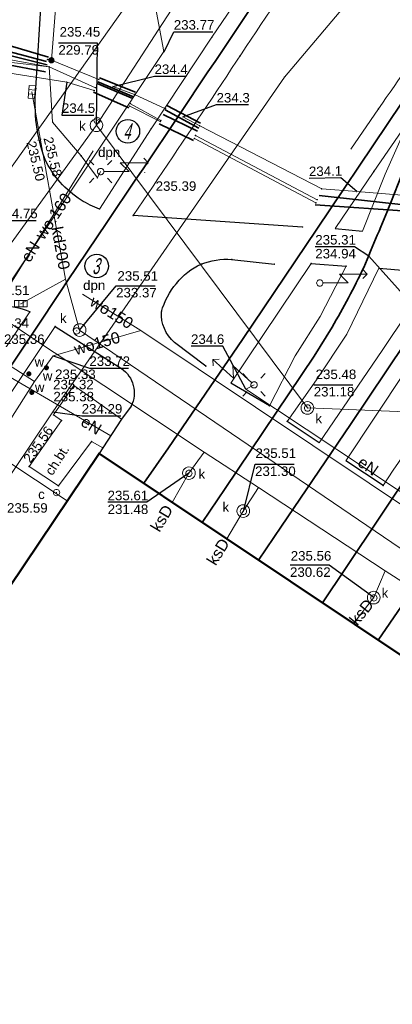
# Model space of a CAD drawing. Header units: metres. Extents: x 6603648 to 6604252, y 5739748 to 5740166.
# Tile 59 of 98: x 6603808 to 6603838, y 5740011 to 5740089. Entities that reach past the tile are written whole.
import ezdxf
from ezdxf.enums import TextEntityAlignment as Align

# ---------------------------------------------------------------- set-up
doc = ezdxf.new("R2010")
doc.units = ezdxf.units.M
doc.layers.get('0').update_dxf_attribs({"color": 252, "linetype": 'CONTINUOUS'})
for name, color, linetype, lineweight in [('GESBZO', 252, 'CONTINUOUS', 50), ('GSLKOU', 252, 'CONTINUOUS', 18), ('GSLKRW', 252, 'CONTINUOUS', 25), ('GSLTTR', 252, 'CONTINUOUS', 35), ('GSPPRB', 252, 'CONTINUOUS', 18), ('GSPWPS', 252, 'CONTINUOUS', 13), ('GSPWPS_O', 252, 'CONTINUOUS', 13), ('GSSKOD', 252, 'CONTINUOUS', 18), ('GSSKOD_O', 252, 'CONTINUOUS', 18), ('GULCNP', 252, 'CONTINUOUS', 18), ('GULENN', 252, 'CONTINUOUS', 18), ('GULENN_O', 252, 'CONTINUOUS', 18), ('GULEOR', 252, 'CONTINUOUS', 35), ('GULEWN', 252, 'CONTINUOUS', 18), ('GULIPR', 252, 'CONTINUOUS', 18), ('GULKDP', 252, 'CONTINUOUS', 18), ('GULKDP_O', 252, 'CONTINUOUS', 18), ('GULKSP', 252, 'CONTINUOUS', 18), ('GULKSP_O', 252, 'CONTINUOUS', 18), ('GULWOP', 252, 'CONTINUOUS', 18), ('GULWOP_O', 252, 'CONTINUOUS', 18), ('GUPCWZ', 252, 'CONTINUOUS', 18), ('GUPCWZ_O', 252, 'CONTINUOUS', 18), ('GUPENP_O', 252, 'CONTINUOUS', 18), ('GUPISL', 252, 'CONTINUOUS', 18), ('GUPKKS', 252, 'CONTINUOUS', 18), ('GUPKSD', 252, 'CONTINUOUS', 18), ('GUPKWZ', 252, 'CONTINUOUS', 18), ('GUPKWZ_O', 252, 'CONTINUOUS', 18), ('GUPWNP_O', 252, 'CONTINUOUS', 18)]:
    doc.layers.add(name, color=color, linetype=linetype, lineweight=lineweight)
for name, color, linetype in [('GUPCSH', 252, 'CONTINUOUS'), ('GUPCSH_O', 252, 'CONTINUOUS'), ('GUPESH', 252, 'CONTINUOUS'), ('GUPESH_O', 252, 'CONTINUOUS'), ('GUPEUI', 252, 'CONTINUOUS'), ('GUPISH', 252, 'CONTINUOUS'), ('GUPISH_O', 252, 'CONTINUOUS'), ('GUPKSH', 252, 'CONTINUOUS'), ('GUPKSH_O', 252, 'CONTINUOUS'), ('GUPWSH', 252, 'CONTINUOUS'), ('GUPWSH_O', 252, 'CONTINUOUS'), ('GUPWZA', 252, 'CONTINUOUS'), ('GUPWZA_O', 252, 'CONTINUOUS'), ('GUPZSH', 252, 'CONTINUOUS')]:
    doc.layers.add(name, color=color, linetype=linetype)
doc.styles.add('Arial', font='arial.ttf')
doc.styles.add('GEOS_050', font='GEOS_050', dxfattribs={"oblique": 15, "height": 2.5})

# ---------------------------------------------------------------- blocks, each defined once
blk = doc.blocks.new('GSPPRB0')
blk.add_lwpolyline([(-0.007955, 0.0225), (0.007955, 0.0225), (0.0225, 0.007955), (0.0225, -0.007955), (0.007955, -0.0225), (-0.007955, -0.0225), (-0.0225, -0.007955), (-0.0225, 0.007955)], close=True)
blk = doc.blocks.new('GSPWPS1')
blk.add_hatch(color=256).paths.add_polyline_path([(0, 0.045), (-0.011647, 0.043467), (-0.0225, 0.038971), (-0.03182, 0.03182), (-0.038971, 0.0225), (-0.043467, 0.011647), (-0.045, 0), (-0.043467, -0.011647), (-0.038971, -0.0225), (-0.03182, -0.03182), (-0.0225, -0.038971), (-0.011647, -0.043467), (0, -0.045), (0.011647, -0.043467), (0.0225, -0.038971), (0.03182, -0.03182), (0.038971, -0.0225), (0.043467, -0.011647), (0.045, 0), (0.043467, 0.011647), (0.038971, 0.0225), (0.03182, 0.03182), (0.0225, 0.038971), (0.011647, 0.043467)])
blk = doc.blocks.new('GUPISL1_5')
for points in [[(3.396745, 1.05234), (3.75, 0.7), (3.396745, 0.34766)], [(0.25, 0), (2.25, 0), (1.55, 0.7), (3.75, 0.7)]]:
    blk.add_lwpolyline(points)
blk.add_lwpolyline([(0.25, 0), (0.241481, -0.064705), (0.216506, -0.125), (0.176777, -0.176777), (0.125, -0.216506), (0.064705, -0.241481), (0, -0.25), (-0.064705, -0.241481), (-0.125, -0.216506), (-0.176777, -0.176777), (-0.216506, -0.125), (-0.241481, -0.064705), (-0.25, 0), (-0.241481, 0.064705), (-0.216506, 0.125), (-0.176777, 0.176777), (-0.125, 0.216506), (-0.064705, 0.241481), (0, 0.25), (0.064705, 0.241481), (0.125, 0.216506), (0.176777, 0.176777), (0.216506, 0.125), (0.241481, 0.064705)], close=True)
blk = doc.blocks.new('GUPISL1_4')
blk.add_lwpolyline([(0.25, 0), (0.241481, -0.064705), (0.216506, -0.125), (0.176777, -0.176777), (0.125, -0.216506), (0.064705, -0.241481), (0, -0.25), (-0.064705, -0.241481), (-0.125, -0.216506), (-0.176777, -0.176777), (-0.216506, -0.125), (-0.241481, -0.064705), (-0.25, 0), (-0.241481, 0.064705), (-0.216506, 0.125), (-0.176777, 0.176777), (-0.125, 0.216506), (-0.064705, 0.241481), (0, 0.25), (0.064705, 0.241481), (0.125, 0.216506), (0.176777, 0.176777), (0.216506, 0.125), (0.241481, 0.064705)], close=True)
blk = doc.blocks.new('GUPISL1_10')
for points in [[(-0.883883, 0.883883), (-0.53033, 0.53033)], [(0.883883, 0.883883), (0.53033, 0.53033)], [(-0.883883, -0.883883), (-0.53033, -0.53033)], [(0.883883, -0.883883), (0.53033, -0.53033)]]:
    blk.add_lwpolyline(points)
blk.add_lwpolyline([(0.25, 0), (0.234922, -0.085505), (0.19151, -0.160697), (0.125, -0.216507), (0.064705, -0.241482), (0, -0.25), (-0.064705, -0.241482), (-0.125, -0.216507), (-0.183262, -0.170042), (-0.225242, -0.10847), (-0.247207, -0.03726), (-0.247207, 0.03726), (-0.225242, 0.10847), (-0.183262, 0.170042), (-0.125, 0.216507), (-0.05563, 0.243732), (0.018682, 0.2493), (0.091335, 0.232718), (0.155872, 0.195458), (0.20656, 0.14083), (0.238893, 0.07369)], close=True)
blk = doc.blocks.new('GUPESH1')
blk.add_hatch(color=256).paths.add_polyline_path([(0, 0.045), (-0.011647, 0.043467), (-0.0225, 0.038971), (-0.03182, 0.03182), (-0.038971, 0.0225), (-0.043467, 0.011647), (-0.045, 0), (-0.043467, -0.011647), (-0.038971, -0.0225), (-0.03182, -0.03182), (-0.0225, -0.038971), (-0.011647, -0.043467), (0, -0.045), (0.011647, -0.043467), (0.0225, -0.038971), (0.03182, -0.03182), (0.038971, -0.0225), (0.043467, -0.011647), (0.045, 0), (0.043467, 0.011647), (0.038971, 0.0225), (0.03182, 0.03182), (0.0225, 0.038971), (0.011647, 0.043467)])
blk = doc.blocks.new('GUPEUI1')
blk.add_hatch(color=256).paths.add_polyline_path([(0, 0.25), (-0.064705, 0.241481), (-0.125, 0.216506), (-0.176777, 0.176777), (-0.216506, 0.125), (-0.241481, 0.064705), (-0.25, 0), (-0.241481, -0.064705), (-0.216506, -0.125), (-0.176777, -0.176777), (-0.125, -0.216506), (-0.064705, -0.241481), (0, -0.25), (0.064705, -0.241481), (0.125, -0.216506), (0.176777, -0.176777), (0.216506, -0.125), (0.241481, -0.064705), (0.25, 0), (0.241481, 0.064705), (0.216506, 0.125), (0.176777, 0.176777), (0.125, 0.216506), (0.064705, 0.241481)])
blk = doc.blocks.new('GUPWSH1')
blk.add_hatch(color=256).paths.add_polyline_path([(0, 0.045), (-0.011647, 0.043467), (-0.0225, 0.038971), (-0.03182, 0.03182), (-0.038971, 0.0225), (-0.043467, 0.011647), (-0.045, 0), (-0.043467, -0.011647), (-0.038971, -0.0225), (-0.03182, -0.03182), (-0.0225, -0.038971), (-0.011647, -0.043467), (0, -0.045), (0.011647, -0.043467), (0.0225, -0.038971), (0.03182, -0.03182), (0.038971, -0.0225), (0.043467, -0.011647), (0.045, 0), (0.043467, 0.011647), (0.038971, 0.0225), (0.03182, 0.03182), (0.0225, 0.038971), (0.011647, 0.043467)])
blk = doc.blocks.new('GUPKKS1')
blk.add_lwpolyline([(0.5, -0.25), (-0.5, -0.25), (-0.5, 0.25), (0.5, 0.25)], close=True)
for points in [[(-0.175, -0.25), (-0.175, 0.25)], [(0.175, -0.25), (0.175, 0.25)]]:
    blk.add_lwpolyline(points)
blk = doc.blocks.new('GUPKWZ1_1')
blk.add_lwpolyline([(0.25, 0), (0.241481, -0.064705), (0.216506, -0.125), (0.176777, -0.176777), (0.125, -0.216506), (0.064705, -0.241481), (0, -0.25), (-0.064705, -0.241481), (-0.125, -0.216506), (-0.176777, -0.176777), (-0.216506, -0.125), (-0.241481, -0.064705), (-0.25, 0), (-0.241481, 0.064705), (-0.216506, 0.125), (-0.176777, 0.176777), (-0.125, 0.216506), (-0.064705, 0.241481), (0, 0.25), (0.064705, 0.241481), (0.125, 0.216506), (0.176777, 0.176777), (0.216506, 0.125), (0.241481, 0.064705)], close=True)
blk = doc.blocks.new('GUPKSD1_1')
blk.add_lwpolyline([(0.5, 0), (0.482963, -0.12941), (0.433013, -0.25), (0.353553, -0.353553), (0.25, -0.433013), (0.12941, -0.482963), (0, -0.5), (-0.12941, -0.482963), (-0.25, -0.433013), (-0.353553, -0.353553), (-0.433013, -0.25), (-0.482963, -0.12941), (-0.5, 0), (-0.482963, 0.12941), (-0.433013, 0.25), (-0.353553, 0.353553), (-0.25, 0.433013), (-0.12941, 0.482963), (0, 0.5), (0.12941, 0.482963), (0.25, 0.433013), (0.353553, 0.353553), (0.433013, 0.25), (0.482963, 0.12941)], close=True)
blk = doc.blocks.new('GUPISH1')
blk.add_hatch(color=256).paths.add_polyline_path([(0, 0.045), (-0.011647, 0.043467), (-0.0225, 0.038971), (-0.03182, 0.03182), (-0.038971, 0.0225), (-0.043467, 0.011647), (-0.045, 0), (-0.043467, -0.011647), (-0.038971, -0.0225), (-0.03182, -0.03182), (-0.0225, -0.038971), (-0.011647, -0.043467), (0, -0.045), (0.011647, -0.043467), (0.0225, -0.038971), (0.03182, -0.03182), (0.038971, -0.0225), (0.043467, -0.011647), (0.045, 0), (0.043467, 0.011647), (0.038971, 0.0225), (0.03182, 0.03182), (0.0225, 0.038971), (0.011647, 0.043467)])
blk = doc.blocks.new('GUPCSH1')
blk.add_hatch(color=256).paths.add_polyline_path([(0, 0.045), (-0.011647, 0.043467), (-0.0225, 0.038971), (-0.03182, 0.03182), (-0.038971, 0.0225), (-0.043467, 0.011647), (-0.045, 0), (-0.043467, -0.011647), (-0.038971, -0.0225), (-0.03182, -0.03182), (-0.0225, -0.038971), (-0.011647, -0.043467), (0, -0.045), (0.011647, -0.043467), (0.0225, -0.038971), (0.03182, -0.03182), (0.038971, -0.0225), (0.043467, -0.011647), (0.045, 0), (0.043467, 0.011647), (0.038971, 0.0225), (0.03182, 0.03182), (0.0225, 0.038971), (0.011647, 0.043467)])
blk = doc.blocks.new('GUPKSH1')
blk.add_hatch(color=256).paths.add_polyline_path([(0, 0.045), (-0.011647, 0.043467), (-0.0225, 0.038971), (-0.03182, 0.03182), (-0.038971, 0.0225), (-0.043467, 0.011647), (-0.045, 0), (-0.043467, -0.011647), (-0.038971, -0.0225), (-0.03182, -0.03182), (-0.0225, -0.038971), (-0.011647, -0.043467), (0, -0.045), (0.011647, -0.043467), (0.0225, -0.038971), (0.03182, -0.03182), (0.038971, -0.0225), (0.043467, -0.011647), (0.045, 0), (0.043467, 0.011647), (0.038971, 0.0225), (0.03182, 0.03182), (0.0225, 0.038971), (0.011647, 0.043467)])
blk = doc.blocks.new('GUPZSH1')
blk.add_hatch(color=256).paths.add_polyline_path([(0, 0.045), (-0.011647, 0.043467), (-0.0225, 0.038971), (-0.03182, 0.03182), (-0.038971, 0.0225), (-0.043467, 0.011647), (-0.045, 0), (-0.043467, -0.011647), (-0.038971, -0.0225), (-0.03182, -0.03182), (-0.0225, -0.038971), (-0.011647, -0.043467), (0, -0.045), (0.011647, -0.043467), (0.0225, -0.038971), (0.03182, -0.03182), (0.038971, -0.0225), (0.043467, -0.011647), (0.045, 0), (0.043467, 0.011647), (0.038971, 0.0225), (0.03182, 0.03182), (0.0225, 0.038971), (0.011647, 0.043467)])
blk = doc.blocks.new('GUPCWZ1_1')
blk.add_lwpolyline([(0.25, 0), (0.241481, -0.064705), (0.216506, -0.125), (0.176777, -0.176777), (0.125, -0.216506), (0.064705, -0.241481), (0, -0.25), (-0.064705, -0.241481), (-0.125, -0.216506), (-0.176777, -0.176777), (-0.216506, -0.125), (-0.241481, -0.064705), (-0.25, 0), (-0.241481, 0.064705), (-0.216506, 0.125), (-0.176777, 0.176777), (-0.125, 0.216506), (-0.064705, 0.241481), (0, 0.25), (0.064705, 0.241481), (0.125, 0.216506), (0.176777, 0.176777), (0.216506, 0.125), (0.241481, 0.064705)], close=True)
blk = doc.blocks.new('GUPWZA1')
blk.add_hatch(color=256).paths.add_polyline_path([(0, 0.2), (-0.051764, 0.193185), (-0.1, 0.173205), (-0.141421, 0.141421), (-0.173205, 0.1), (-0.193185, 0.051764), (-0.2, 0), (-0.193185, -0.051764), (-0.173205, -0.1), (-0.141421, -0.141421), (-0.1, -0.173205), (-0.051764, -0.193185), (0, -0.2), (0.051764, -0.193185), (0.1, -0.173205), (0.141421, -0.141421), (0.173205, -0.1), (0.193185, -0.051764), (0.2, 0), (0.193185, 0.051764), (0.173205, 0.1), (0.141421, 0.141421), (0.1, 0.173205), (0.051764, 0.193185)])

msp = doc.modelspace()

# ---------------------------------------------------------------- linework, layer by layer
for centre in [(6603816.979, 5740080.124), (6603814.524, 5740069.493)]:
    msp.add_circle(centre, 0.928)
at = {"layer": 'GESBZO'}
msp.add_lwpolyline([(6603844.91, 5740034.49), (6603839.9, 5740027), (6603875.35, 5740003.17), (6603880.41, 5740010.65), (6603920.5, 5739983.7), (6603873.22, 5739913.17), (6603833.08, 5739940.09), (6603838.08, 5739947.56), (6603802.57, 5739971.43), (6603797.54, 5739963.94), (6603767.37, 5739984.2), (6603814.71, 5740054.71)], close=True, dxfattribs=at)
at = {"layer": 'GSLKOU'}
for points in [[(6603828.489, 5740094.753), (6603823.602, 5740087.544)], [(6603823.602, 5740087.544), (6603818.806, 5740080.316)], [(6603836.748, 5740081.906), (6603834.562, 5740078.712)], [(6603836.367, 5740076.957), (6603839.167, 5740081.014)], [(6603839.167, 5740081.014), (6603837.272, 5740076.755)], [(6603814.742, 5740073.993), (6603818.806, 5740080.316)], [(6603836.367, 5740076.957), (6603833.317, 5740072.455)], [(6603835.472, 5740072.248), (6603837.272, 5740076.755)], [(6603831.442, 5740069.687), (6603825.09, 5740060.248)], [(6603834.197, 5740069.482), (6603832.146, 5740065.51)], [(6603836.76, 5740069.334), (6603834.234, 5740064.112)], [(6603841.129, 5740068.961), (6603837.021, 5740062.828)], [(6603809.243, 5740065.882), (6603754.818, 5739984.99)], [(6603832.146, 5740065.51), (6603830.178, 5740062.41)], [(6603811.237, 5740064.731), (6603757.034, 5739983.47)], [(6603834.234, 5740064.112), (6603831.856, 5740060.524)], [(6603828.136, 5740058.469), (6603830.178, 5740062.41)], [(6603832.056, 5740055.547), (6603837.021, 5740062.828)], [(6603834.165, 5740054.129), (6603838.806, 5740061.083)], [(6603829.531, 5740057.236), (6603831.856, 5740060.524)]]:
    msp.add_lwpolyline(points, dxfattribs=at)
for points in [[(6603817.403, 5740073.477, 0.002533), (6603829.783, 5740092.048)], [(6603836.748, 5740081.906, 0.004046), (6603841.588, 5740088.974)], [(6603843.391, 5740061.915, -0.009113), (6603837.104, 5740052.177)]]:
    msp.add_lwpolyline(points, format="xyb", dxfattribs=at)
at = {"layer": 'GSLKRW'}
for points in [[(6603814.742, 5740073.993, -0.052946), (6603813.287, 5740074.704, -0.137788), (6603810.443, 5740077.898, -0.110204), (6603809.72, 5740083.495), (6603810.156, 5740090.725), (6603811.11, 5740105.967), (6603811.37, 5740109.72)], [(6603823.123, 5740061.589), (6603820.654, 5740063.47, -0.231068), (6603819.626, 5740065.89, -0.108399), (6603820.811, 5740068.124, -0.258851), (6603825.184, 5740070.002), (6603828.532, 5740069.639)], [(6603809.243, 5740065.882, 0.116601), (6603807.165, 5740066.28, 0.272106), (6603803.01, 5740063.496), (6603801.016, 5740060.696), (6603793.328, 5740048.989), (6603771.753, 5740016.61), (6603767.45, 5740010.203), (6603754.319, 5739990.676, 0.390296), (6603754.818, 5739984.99)], [(6603811.237, 5740064.731), (6603816.475, 5740061.416, -0.365815), (6603817.244, 5740058.44), (6603816.48, 5740057.41), (6603815, 5740055.15), (6603814.709, 5740054.709)]]:
    msp.add_lwpolyline(points, format="xyb", dxfattribs=at)
for points in [[(6603830.744, 5740072.574), (6603817.403, 5740073.477)], [(6603833.317, 5740072.455), (6603835.472, 5740072.248)], [(6603831.442, 5740069.687), (6603834.197, 5740069.482)], [(6603836.76, 5740069.334), (6603841.129, 5740068.961)], [(6603828.136, 5740058.469), (6603825.09, 5740060.248)], [(6603832.056, 5740055.547), (6603829.531, 5740057.236)], [(6603837.104, 5740052.177), (6603834.165, 5740054.129)]]:
    msp.add_lwpolyline(points, dxfattribs=at)
at = {"layer": 'GSLTTR'}
for points in [[(6603822.85, 5740049.26), (6603824.64, 5740051.94), (6603831.67, 5740062.39), (6603833.08, 5740064.67, 0.022979), (6603835.58, 5740069.38, 0.002556), (6603837.71, 5740074.5, -0.001097), (6603842.46, 5740086.27), (6603844.48, 5740090.56), (6603846.84, 5740094.55), (6603847.2, 5740095.11, -0.024294), (6603849.67, 5740098.47, -0.019913), (6603851.01, 5740100.04, -0.025914), (6603853.24, 5740102.18, -0.020568), (6603854.84, 5740103.47, -0.034496), (6603857.5, 5740105.19, -0.020002), (6603859.38, 5740106.12, -0.028933), (6603862.24, 5740107.2, -0.026836), (6603864.46, 5740107.79, -0.064595), (6603872.92, 5740108.22)], [(6603885.54, 5740107.42, 0.046882), (6603880.06, 5740107.4, 0.0559), (6603874.38, 5740106.27, 0.023051), (6603872.85, 5740105.73, 0.001589), (6603872.68, 5740105.66, 0.030376), (6603869.44, 5740104.07, 0.017979), (6603867.99, 5740103.19, 0.024364), (6603866.39, 5740102.04, 0.011452), (6603864.92, 5740100.75, 0.013215), (6603863.96, 5740099.84, 0.027866), (6603860.67, 5740095.87, 0.010979), (6603859.29, 5740093.83, 0.021165), (6603856.96, 5740089.87, 0.00856), (6603854.83, 5740085.39, -0.002242), (6603846.88, 5740066.25), (6603845.12, 5740062.53), (6603842.97, 5740058.86), (6603839.62, 5740053.81), (6603834.13, 5740045.63), (6603832.32, 5740042.92)]]:
    msp.add_lwpolyline(points, format="xyb", dxfattribs=at)
for points in [[(6603818.24, 5740052.35), (6603820.17, 5740055.14), (6603826.02, 5740063.71), (6603831.87, 5740072.41), (6603837.42, 5740080.66), (6603838.61, 5740082.42), (6603841.52, 5740086.73), (6603844.25, 5740090.72), (6603846.84, 5740094.55)], [(6603827.29, 5740046.28), (6603829.1, 5740048.98), (6603834.53, 5740057), (6603840.27, 5740065.55), (6603846, 5740074.1), (6603851.75, 5740082.7), (6603853.95, 5740085.95), (6603859.29, 5740093.83)], [(6603836.72, 5740039.97), (6603838.56, 5740042.65), (6603842.73, 5740048.78), (6603849.66, 5740059.04), (6603855.36, 5740067.57), (6603860.92, 5740075.83), (6603867.08, 5740085.03), (6603872.19, 5740092.58)], [(6603826.64, 5740089.81), (6603823.85, 5740085.64), (6603823.28, 5740084.82), (6603820.99, 5740081.38), (6603818.18, 5740077.17), (6603817.61, 5740076.34), (6603815.32, 5740072.94), (6603812.23, 5740068.32), (6603811.67, 5740067.49), (6603809.69, 5740064.5), (6603806.88, 5740060.32)]]:
    msp.add_lwpolyline(points, dxfattribs=at)
at = {"layer": 'GSSKOD'}
msp.add_lwpolyline([(6603816.48, 5740057.41), (6603812.72, 5740060.08), (6603811.11, 5740057.74), (6603811.75, 5740057.31), (6603809.2, 5740053.67), (6603811.51, 5740052.15), (6603814.12, 5740055.64), (6603815, 5740055.15)], close=True, dxfattribs=at)
at = {"layer": 'GULCNP'}
for points in [[(6603823.96, 5740123.353), (6603823.805, 5740120.252), (6603825.79, 5740120.182), (6603825.634, 5740117.49), (6603825.216, 5740110.493), (6603825.054, 5740107.861), (6603827.955, 5740105.758), (6603805.789, 5740074.476)], [(6603812.191, 5740050.958), (6603797.26, 5740060.867)]]:
    msp.add_lwpolyline(points, dxfattribs=at)
at = {"layer": 'GULENN'}
for points in [[(6603810.946, 5740085.73), (6603811.799, 5740096.541), (6603813.346, 5740116.154), (6603813.988, 5740117.067), (6603857.361, 5740114.396), (6603890.659, 5740112.124), (6603895.753, 5740111.734), (6603899.945, 5740111.208), (6603904.668, 5740111.093), (6603930.574, 5740109.507), (6603934.213, 5740109.185), (6603954.933, 5740107.94), (6603974.098, 5740106.873), (6603975.544, 5740106.112), (6603975.875, 5740104.089)], [(6603799.742, 5740091.786), (6603801.76, 5740091.59), (6603802.24, 5740092.02), (6603802.831, 5740090.348), (6603803.067, 5740086.602), (6603810.766, 5740085.216), (6603811.044, 5740080.851), (6603813.297, 5740078.195), (6603814.573, 5740076.45), (6603814.83, 5740076.951)], [(6603800.273, 5740071.783), (6603801.625, 5740077.701), (6603803.067, 5740086.602), (6603807.591, 5740085.594), (6603810.766, 5740085.216), (6603814.42, 5740083.569)], [(6603810.946, 5740085.73), (6603810.635, 5740085.793)], [(6603810.946, 5740085.73), (6603814.687, 5740084.214)], [(6603815.792, 5740083.673), (6603817.501, 5740083.04), (6603819.954, 5740081.909)], [(6603817.196, 5740082.304), (6603819.573, 5740080.982)], [(6603821.307, 5740081.271), (6603822.642, 5740080.563), (6603832.264, 5740075.585), (6603835.027, 5740075.364), (6603846.967, 5740074.412), (6603861.537, 5740073.25), (6603901.109, 5740070.093), (6603927.157, 5740068.515), (6603964.046, 5740065.464)], [(6603822.318, 5740079.786), (6603831.911, 5740074.728)], [(6603814.24, 5740078.594), (6603804.327, 5740062.662)], [(6603804.217, 5740062.492), (6603804.327, 5740062.662), (6603815.641, 5740056.098)]]:
    msp.add_lwpolyline(points, dxfattribs=at)
msp.add_lwpolyline([(6603826.93, 5740060.12), (6603826.279, 5740059.782), (6603845.327, 5740047.151), (6603845.347, 5740047.641), (6603844.472, 5740048.374, -0.178975), (6603845.458, 5740048.604, -0.563431), (6603846.492, 5740046.914)], format="xyb", dxfattribs=at)
at = {"layer": 'GULEOR'}
for points in [[(6603804.031, 5740087.936), (6603810.711, 5740085.975)], [(6603810.568, 5740085.642), (6603803.921, 5740087.387)], [(6603810.613, 5740085.363), (6603803.948, 5740087.03)], [(6603803.767, 5740086.086), (6603810.483, 5740084.822)], [(6603814.611, 5740084.033), (6603817.425, 5740082.859)], [(6603817.568, 5740083.202), (6603814.744, 5740084.355)], [(6603814.277, 5740083.226), (6603817.062, 5740081.981)], [(6603817.368, 5740082.718), (6603814.553, 5740083.902)], [(6603819.916, 5740081.819), (6603822.566, 5740080.381)], [(6603822.718, 5740080.755), (6603820.059, 5740082.162)], [(6603822.461, 5740080.129), (6603819.764, 5740081.445)], [(6603819.458, 5740080.709), (6603822.165, 5740079.413)], [(6603832.054, 5740075.071), (6603839.452, 5740074.249)], [(6603839.412, 5740073.788), (6603831.749, 5740074.334)]]:
    msp.add_lwpolyline(points, dxfattribs=at)
at = {"layer": 'GULEWN'}
for points in [[(6603800.466, 5740071.657), (6603801.878, 5740077.536), (6603803.983, 5740085.28), (6603812.155, 5740084.015), (6603814.325, 5740083.337)], [(6603817.12, 5740082.113), (6603819.538, 5740080.9)], [(6603822.222, 5740079.554), (6603831.806, 5740074.475)]]:
    msp.add_lwpolyline(points, dxfattribs=at)
at = {"layer": 'GULIPR'}
msp.add_lwpolyline([(6603968.619, 5740144.814), (6603975.25, 5740116.21), (6603975.36, 5740113.47), (6603975.12, 5740112.55), (6603973.98, 5740112.37), (6603950.48, 5740113.94), (6603946.84, 5740115.52), (6603849.45, 5740122.18), (6603848.6, 5740122), (6603848.27, 5740121.27), (6603845.59, 5740105.6), (6603845.42, 5740103.94), (6603844.83, 5740102.79), (6603829.34, 5740084.41), (6603811.06, 5740057.99), (6603764.25, 5739988.16), (6603763.98, 5739987.31), (6603764.04, 5739986.41), (6603764.26, 5739984.35), (6603764.21, 5739983.52), (6603763.9, 5739982.8), (6603750.78, 5739962.8)], dxfattribs=at)
at = {"layer": 'GULKDP'}
for points in [[(6603947.669, 5740090.1), (6603915.897, 5740098.102), (6603903.75, 5740100.512), (6603881.271, 5740102.232), (6603850.971, 5740104.375), (6603830.865, 5740105.848), (6603814.503, 5740080.605)], [(6603813.173, 5740064.44), (6603812.062, 5740068.469), (6603809.406, 5740083.228)], [(6603764.477, 5739907.103), (6603762.949, 5739907.983), (6603754.079, 5739913.346), (6603717.161, 5739937.74), (6603730.219, 5739957.456), (6603752.8, 5739993.086), (6603781.546, 5740035.03), (6603814.503, 5740080.605)], [(6603814.503, 5740080.605), (6603831.14, 5740058.299), (6603847.297, 5740057.653), (6603906.434, 5740053.477), (6603924.358, 5740052.155), (6603924.389, 5740050.906), (6603924.358, 5740052.155), (6603949.317, 5740050.315), (6603975.452, 5740047.825), (6603995.199, 5740046.704), (6604006.685, 5740045.947), (6604029.331, 5740044.988), (6604042.021, 5740043.152), (6604072.17, 5740042.055)], [(6603835.981, 5740070.278), (6603847.297, 5740057.653)], [(6603808.543, 5740066.514), (6603812.062, 5740068.469)], [(6603813.173, 5740064.44), (6603852.478, 5740037.692), (6603872.91, 5740024.349), (6603928.409, 5739986.124)]]:
    msp.add_lwpolyline(points, dxfattribs=at)
at = {"layer": 'GULKSP'}
for points in [[(6603975.031, 5740059.873), (6603949.017, 5740019.863), (6603925.818, 5739984.651), (6603917.322, 5739990.531), (6603912.316, 5739994.093), (6603899.365, 5740003.193), (6603888.891, 5740010.562), (6603858.459, 5740032.251), (6603842.116, 5740042.333), (6603837.272, 5740045.441), (6603827.271, 5740052.006), (6603822.993, 5740054.819), (6603803.221, 5740067.921)], [(6603820.476, 5740050.848), (6603821.791, 5740053.15), (6603822.993, 5740054.819)], [(6603824.795, 5740047.957), (6603826.082, 5740050.156), (6603827.271, 5740052.006)], [(6603834.771, 5740041.278), (6603836.372, 5740043.331), (6603837.272, 5740045.441)]]:
    msp.add_lwpolyline(points, dxfattribs=at)
at = {"layer": 'GULWOP'}
for points in [[(6603813.944, 5740120.047), (6603813.893, 5740119.805), (6603813.972, 5740117.528), (6603817.18, 5740100.404), (6603817.229, 5740100.163), (6603817.282, 5740099.884), (6603819.808, 5740086.418), (6603804.827, 5740063.928), (6603804.665, 5740063.685)], [(6603818.005, 5740064.407), (6603813.399, 5740067.273)], [(6603818.005, 5740064.407), (6603811.084, 5740062.398), (6603809.624, 5740060.378)], [(6603932.989, 5739986.43), (6603935.216, 5739989.439), (6603934.329, 5739990.144), (6603888.793, 5740021.728), (6603874.331, 5740030.975), (6603873.516, 5740029.072), (6603872.473, 5740027.711), (6603849.586, 5740043.276), (6603818.005, 5740064.407)], [(6603804.93, 5740063.515), (6603805.98, 5740062.689), (6603809.624, 5740060.378)], [(6603809.624, 5740060.378), (6603784.117, 5740020.202), (6603782.444, 5740017.547), (6603756.892, 5739979.065), (6603756.933, 5739977.506), (6603756.52, 5739976.667)]]:
    msp.add_lwpolyline(points, dxfattribs=at)
at = {"layer": 'GUPCSH_O', "flags": 128}
msp.add_lwpolyline([(6603805.788, 5740074.465), (6603806.661, 5740073.093), (6603809.741, 5740073.093)], dxfattribs=at)
at = {"layer": 'GUPESH_O', "flags": 128}
for points in [[(6603815.792, 5740083.673), (6603819.084, 5740084.476), (6603821.604, 5740084.476)], [(6603812.155, 5740083.992), (6603811.779, 5740081.41), (6603814.299, 5740081.41)], [(6603821.307, 5740081.271), (6603823.972, 5740082.228), (6603826.492, 5740082.228)], [(6603835.027, 5740075.364), (6603833.786, 5740076.457), (6603831.267, 5740076.413)], [(6603826.279, 5740059.782), (6603824.478, 5740063.176), (6603821.958, 5740063.176)]]:
    msp.add_lwpolyline(points, dxfattribs=at)
at = {"layer": 'GUPISH_O', "flags": 128}
msp.add_lwpolyline([(6603811.06, 5740057.99), (6603813.337, 5740057.68), (6603816.417, 5740057.68)], dxfattribs=at)
at = {"layer": 'GUPKSH_O', "flags": 128}
for points in [[(6603814.503, 5740080.605), (6603814.581, 5740087.094), (6603811.501, 5740087.094)], [(6603835.981, 5740070.278), (6603834.839, 5740071.018), (6603831.759, 5740071.018)], [(6603813.173, 5740064.44), (6603816.052, 5740067.94), (6603819.132, 5740067.94)], [(6603831.637, 5740060.125), (6603834.717, 5740060.125)], [(6603826.093, 5740050.136), (6603827.011, 5740053.85), (6603830.091, 5740053.85)], [(6603821.791, 5740053.15), (6603818.465, 5740050.849), (6603815.385, 5740050.849)], [(6603836.372, 5740043.331), (6603832.846, 5740045.89), (6603829.766, 5740045.89)]]:
    msp.add_lwpolyline(points, dxfattribs=at)
at = {"layer": 'GUPWSH_O', "flags": 128}
for points in [[(6603819.831, 5740086.41), (6603820.599, 5740087.979), (6603823.679, 5740087.979)], [(6603811.084, 5740062.398), (6603813.943, 5740061.439), (6603817.023, 5740061.439)]]:
    msp.add_lwpolyline(points, dxfattribs=at)

# ---------------------------------------------------------------- block references
at = {"layer": 'GSPPRB', "rotation": 90}
for p in [(6603823.602, 5740087.544), (6603819.808, 5740086.418), (6603810.635, 5740085.793), (6603823.85, 5740085.64), (6603825.813, 5740086.048), (6603810.766, 5740085.216), (6603823.28, 5740084.82), (6603812.155, 5740084.015), (6603814.687, 5740084.214), (6603829.34, 5740084.41), (6603809.72, 5740083.495), (6603814.325, 5740083.337), (6603814.42, 5740083.569), (6603817.501, 5740083.04), (6603809.67, 5740082.023), (6603817.12, 5740082.113), (6603817.196, 5740082.304), (6603819.954, 5740081.909), (6603836.748, 5740081.906), (6603819.538, 5740080.9), (6603819.573, 5740080.982), (6603820.99, 5740081.38), (6603811.044, 5740080.851), (6603818.806, 5740080.316), (6603822.642, 5740080.563), (6603837.42, 5740080.66), (6603822.222, 5740079.554), (6603822.318, 5740079.786), (6603810.443, 5740077.898), (6603813.297, 5740078.195), (6603818.18, 5740077.17), (6603814.573, 5740076.45), (6603817.61, 5740076.34), (6603836.367, 5740076.957), (6603832.264, 5740075.585), (6603813.287, 5740074.704), (6603831.911, 5740074.728), (6603814.742, 5740073.993), (6603831.806, 5740074.475), (6603837.71, 5740074.5), (6603817.403, 5740073.477), (6603815.32, 5740072.94), (6603830.744, 5740072.574), (6603831.87, 5740072.41), (6603825.184, 5740070.002), (6603822.841, 5740069.665), (6603828.532, 5740069.639), (6603831.442, 5740069.687), (6603834.197, 5740069.482), (6603835.58, 5740069.38), (6603812.23, 5740068.32), (6603820.811, 5740068.124), (6603811.67, 5740067.49), (6603809.243, 5740065.882), (6603819.626, 5740065.89), (6603811.237, 5740064.731), (6603833.08, 5740064.67), (6603809.69, 5740064.5), (6603820.654, 5740063.47), (6603826.02, 5740063.71), (6603831.67, 5740062.39), (6603823.123, 5740061.589), (6603816.475, 5740061.416), (6603812.72, 5740060.08), (6603817.38, 5740060.153), (6603817.244, 5740058.44), (6603828.136, 5740058.469), (6603811.11, 5740057.74), (6603811.75, 5740057.31), (6603816.48, 5740057.41), (6603829.531, 5740057.236), (6603834.53, 5740057), (6603814.12, 5740055.64), (6603814.709, 5740054.709), (6603814.71, 5740054.71), (6603815, 5740055.15), (6603820.17, 5740055.14), (6603809.2, 5740053.67), (6603811.51, 5740052.15), (6603818.24, 5740052.35), (6603837.104, 5740052.177), (6603824.64, 5740051.94), (6603822.85, 5740049.26), (6603829.1, 5740048.98), (6603827.29, 5740046.28), (6603834.13, 5740045.63), (6603832.32, 5740042.92), (6603836.72, 5740039.97)]:
    msp.add_blockref('GSPPRB0', p, dxfattribs=at)
at = {"layer": 'GSPWPS', "rotation": 90}
for p in [(6603809.889, 5740079.428), (6603810.115, 5740079.496), (6603818.308, 5740076.881), (6603809.2, 5740053.67)]:
    msp.add_blockref('GSPWPS1', p, dxfattribs=at)
at = {"layer": 'GUPCSH', "rotation": 90}
for p in [(6603811.35, 5740051.62), (6603811.995, 5740050.667), (6603812.191, 5740050.958)]:
    msp.add_blockref('GUPCSH1', p, dxfattribs=at)
at = {"layer": 'GUPCWZ', "rotation": 90}
msp.add_blockref('GUPCWZ1_1', (6603811.35, 5740051.62), dxfattribs=at)
at = {"layer": 'GUPESH', "rotation": 90}
for p in [(6603812.155, 5740084.015), (6603815.792, 5740083.673), (6603811.044, 5740080.851), (6603821.307, 5740081.271), (6603835.027, 5740075.364), (6603826.279, 5740059.782)]:
    msp.add_blockref('GUPESH1', p, dxfattribs=at)
at = {"layer": 'GUPEUI', "rotation": 90}
msp.add_blockref('GUPEUI1', (6603810.946, 5740085.73), dxfattribs=at)
at = {"layer": 'GUPISH', "rotation": 90}
msp.add_blockref('GUPISH1', (6603811.06, 5740057.99), dxfattribs=at)
at = {"layer": 'GUPISL'}
for name, p, rotation in [('GUPISL1_10', (6603814.83, 5740076.951), 90), ('GUPISL1_5', (6603814.83, 5740076.951), 359.9999974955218), ('GUPISL1_4', (6603814.83, 5740076.951), 90), ('GUPISL1_5', (6603832.113, 5740068.16), 359.9999974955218), ('GUPISL1_5', (6603826.93, 5740060.12), 137.6639465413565), ('GUPISL1_10', (6603826.93, 5740060.12), 90)]:
    msp.add_blockref(name, p, dxfattribs=dict(at, rotation=rotation))
at = {"layer": 'GUPKKS'}
for p, rotation in [((6603809.406, 5740083.228), 85.3081206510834), ((6603808.543, 5740066.514), 359.9999974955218)]:
    msp.add_blockref('GUPKKS1', p, dxfattribs=dict(at, rotation=rotation))
at = {"layer": 'GUPKSD', "rotation": 90}
for p in [(6603814.503, 5740080.605), (6603813.173, 5740064.44), (6603831.14, 5740058.299), (6603821.791, 5740053.15), (6603826.082, 5740050.156), (6603836.372, 5740043.331)]:
    msp.add_blockref('GUPKSD1_1', p, dxfattribs=at)
at = {"layer": 'GUPKSH', "rotation": 90}
for p in [(6603809.406, 5740083.228), (6603814.552, 5740080.981), (6603814.503, 5740080.605), (6603835.981, 5740070.278), (6603808.543, 5740066.514), (6603812.944, 5740064.375), (6603813.173, 5740064.44), (6603831.14, 5740058.299), (6603831.15, 5740058.289), (6603821.791, 5740053.15), (6603821.792, 5740053.14), (6603826.082, 5740050.156), (6603826.093, 5740050.136), (6603836.372, 5740043.331), (6603836.382, 5740043.311)]:
    msp.add_blockref('GUPKSH1', p, dxfattribs=at)
at = {"layer": 'GUPKWZ', "rotation": 90}
for p in [(6603814.552, 5740080.981), (6603812.944, 5740064.375), (6603831.15, 5740058.289), (6603821.792, 5740053.14), (6603826.093, 5740050.136), (6603836.382, 5740043.311)]:
    msp.add_blockref('GUPKWZ1_1', p, dxfattribs=at)
at = {"layer": 'GUPWSH', "rotation": 90}
for p in [(6603819.808, 5740086.418), (6603811.084, 5740062.398), (6603810.552, 5740061.467), (6603809.171, 5740060.989), (6603809.401, 5740059.523)]:
    msp.add_blockref('GUPWSH1', p, dxfattribs=at)
at = {"layer": 'GUPWZA'}
for p, rotation in [((6603810.552, 5740061.467), 332.2455989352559), ((6603809.171, 5740060.989), 57.33716112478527), ((6603809.401, 5740059.523), 236.0685167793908)]:
    msp.add_blockref('GUPWZA1', p, dxfattribs=dict(at, rotation=rotation))
at = {"layer": 'GUPZSH', "rotation": 90}
msp.add_blockref('GUPZSH1', (6603829.34, 5740084.41), dxfattribs=at)

# ---------------------------------------------------------------- texts
at = {"style": 'GEOS_050', "oblique": 15, "width": 0.6}
for s, p in [('4', (6603816.612, 5740079.495)), ('3', (6603814.157, 5740068.864))]:
    msp.add_text(s, height=1.25, rotation=359.99999, dxfattribs=at).set_placement(p)
at = {"layer": 'GSPWPS_O', "style": 'Arial'}
for s, rotation, p in [('235.50', 283.59564, (6603808.981, 5740079.246)), ('235.58', 283.59564, (6603810.318, 5740079.58)), ('235.39', 360, (6603819.171, 5740075.429)), ('235.56', 54.78846, (6603809.288, 5740053.894))]:
    msp.add_text(s, height=0.75, rotation=rotation, dxfattribs=at).set_placement(p)
at = {"layer": 'GSSKOD_O', "style": 'Arial'}
msp.add_text('ch.bt.', height=0.75, rotation=57.42538, dxfattribs=at).set_placement((6603811.707, 5740053.98), align=Align.CENTER)
at = {"layer": 'GULENN_O', "style": 'Arial'}
for rotation, p in [(58.11009, (6603809.665, 5740070.391)), (328.72824, (6603813.864, 5740056.548)), (325.30167, (6603835.674, 5740053.344))]:
    msp.add_text('eN', height=0.9, rotation=rotation, dxfattribs=at).set_placement(p, align=Align.CENTER)
at = {"layer": 'GULKDP_O', "style": 'Arial'}
msp.add_text('kd200', height=0.9, rotation=280.20304, dxfattribs=at).set_placement((6603811.241, 5740070.836), align=Align.CENTER)
at = {"layer": 'GULKSP_O', "style": 'Arial'}
for rotation, p in [(59.1014, (6603820.03, 5740049.364)), (58.50793, (6603824.472, 5740046.714)), (50.89682, (6603835.754, 5740041.91))]:
    msp.add_text('ksD', height=0.9, rotation=rotation, dxfattribs=at).set_placement(p, align=Align.CENTER)
at = {"layer": 'GULWOP_O', "style": 'Arial'}
for s, rotation, p in [('wo.160', 56.33169, (6603811.467, 5740073.179)), ('wo150', 328.10917, (6603815.464, 5740065.458)), ('wo150', 16.18706, (6603814.67, 5740062.97))]:
    msp.add_text(s, height=0.9, rotation=rotation, dxfattribs=at).set_placement(p, align=Align.CENTER)
at = {"layer": 'GUPCSH_O', "style": 'Arial'}
for s, p in [('234.75', (6603806.661, 5740073.265)), ('235.59', (6603807.448, 5740050.03))]:
    msp.add_text(s, height=0.75, rotation=360, dxfattribs=at).set_placement(p)
at = {"layer": 'GUPCWZ_O', "style": 'Arial'}
msp.add_text('c', height=0.75, rotation=360, dxfattribs=at).set_placement((6603810.426, 5740051.109), align=Align.RIGHT)
at = {"layer": 'GUPENP_O', "style": 'Arial'}
msp.add_text('dpn', height=0.75, rotation=360, dxfattribs=at).set_placement((6603816.374, 5740078.097), align=Align.RIGHT)
at = {"layer": 'GUPESH_O', "style": 'Arial'}
for s, rotation, p in [('234.4', 360, (6603819.084, 5740084.648)), ('234.3', 360, (6603823.972, 5740082.4)), ('234.5', 360, (6603811.779, 5740081.582)), ('234.1', 1.019, (6603831.264, 5740076.585)), ('234.6', 360, (6603821.958, 5740063.349))]:
    msp.add_text(s, height=0.75, rotation=rotation, dxfattribs=at).set_placement(p)
at = {"layer": 'GUPISH_O', "style": 'Arial'}
msp.add_text('234.29', height=0.75, rotation=360, dxfattribs=at).set_placement((6603813.337, 5740057.853))
at = {"layer": 'GUPKSH_O', "style": 'Arial'}
for s, p in [('235.45', (6603811.595, 5740087.597)), ('229.79', (6603811.501, 5740086.172)), ('235.31', (6603831.759, 5740071.191)), ('234.94', (6603831.759, 5740070.096)), ('235.51', (6603816.155, 5740068.337)), ('235.51', (6603806.015, 5740067.199)), ('233.37', (6603816.052, 5740067.018)), ('235.48', (6603831.787, 5740060.574)), ('231.18', (6603831.637, 5740059.202)), ('235.51', (6603827.04, 5740054.352)), ('231.30', (6603827.011, 5740052.927)), ('235.61', (6603815.378, 5740051.013)), ('231.48', (6603815.385, 5740049.926)), ('235.56', (6603829.821, 5740046.251)), ('230.62', (6603829.766, 5740044.968))]:
    msp.add_text(s, height=0.75, rotation=360, dxfattribs=at).set_placement(p)
at = {"layer": 'GUPKWZ_O', "style": 'Arial'}
for p in [(6603813.648, 5740080.166), (6603812.146, 5740065.002), (6603832.294, 5740057.089), (6603823.078, 5740052.703), (6603824.966, 5740050.1), (6603837.513, 5740043.323)]:
    msp.add_text('k', height=0.75, rotation=360, dxfattribs=at).set_placement(p, align=Align.RIGHT)
at = {"layer": 'GUPWNP_O', "style": 'Arial'}
msp.add_text('dpn', height=0.75, rotation=360, dxfattribs=at).set_placement((6603815.197, 5740067.604), align=Align.RIGHT)
at = {"layer": 'GUPWSH_O', "style": 'Arial'}
for s, p in [('233.77', (6603820.599, 5740088.151)), ('235.34', (6603805.981, 5740064.62)), ('235.36', (6603807.208, 5740063.345)), ('233.72', (6603813.943, 5740061.612)), ('235.33', (6603811.236, 5740060.578)), ('235.32', (6603811.082, 5740059.773)), ('235.38', (6603811.105, 5740058.815))]:
    msp.add_text(s, height=0.75, rotation=360, dxfattribs=at).set_placement(p)
at = {"layer": 'GUPWZA_O', "style": 'Arial'}
for p in [(6603810.377, 5740061.564), (6603811.029, 5740060.453), (6603810.401, 5740059.567)]:
    msp.add_text('w', height=0.75, rotation=360, dxfattribs=at).set_placement(p, align=Align.RIGHT)

doc.saveas('drawing.dxf')
